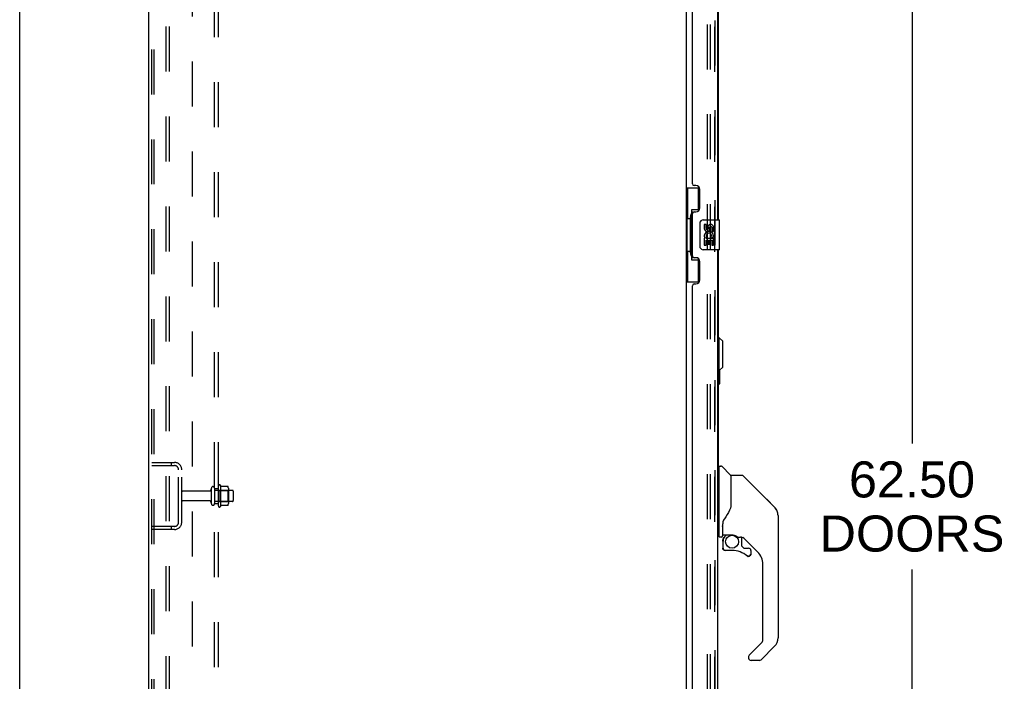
# Model space of a CAD drawing. Header units: inches. Extents: x 0 to 274, y 0 to 177.
# Tile 14 of 138: x 0 to 33, y 85 to 107. Entities that reach past the tile are written whole.
import ezdxf

# ---------------------------------------------------------------- set-up
doc = ezdxf.new("R2010")
doc.units = ezdxf.units.IN
doc.header["$LTSCALE"] = 15.069778
doc.header["$MEASUREMENT"] = 0
doc.linetypes.add('HIDDEN', pattern=[0.2, 0.1, -0.1])
doc.layers.get('0').update_dxf_attribs({"linetype": 'CONTINUOUS'})
for name, color, linetype in [('DEFAULT_2', 8, 'HIDDEN'), ('DIMENSIONS', 7, 'CONTINUOUS'), ('EXD_ENCLOSURE_DOOR_ASSEMBLY', 7, 'CONTINUOUS'), ('LEFT_OR_SECONDARY_DOOR_ASSEMBLY', 7, 'CONTINUOUS'), ('RIGHT_OR_MAIN_DOOR_ASSEMBLY', 7, 'CONTINUOUS'), ('SUBPANEL', 7, 'CONTINUOUS')]:
    doc.layers.add(name, color=color, linetype=linetype)
doc.styles.get("Standard").update_dxf_attribs({"font": 'arial.ttf'})
doc.dimstyles.new('DIMSTYLE_1', dxfattribs={"dimtxt": 1.208806, "dimasz": 1.611741, "dimexe": 0.09, "dimexo": 0.07, "dimgap": 0.0375, "dimtad": 0, "dimtih": 1, "dimtoh": 1, "dimzin": 4, "dimdsep": 46, "dimtxsty": 'Standard', "dimblk": '_FILLED', "dimblk1": '_FILLED', "dimblk2": '_FILLED', "dimcen": 0.09, "dimadec": 3, "dimazin": 1, "dimtfac": 1, "dimtdec": 3, "dimtofl": 0, "dimtmove": 0, "dimatfit": 3, "dimldrblk": '_FILLED', "dimfxl": 0, "dimtolj": 1, "dimtzin": 4, "dimarcsym": 0})

# ---------------------------------------------------------------- blocks, each defined once
blk = doc.blocks.new('_FILLED')
at = {"color": 0, "linetype": 'ByBlock'}
blk.add_solid([(0, 0), (-1, 0.2), (-1, -0.2)], dxfattribs=at)
blk = doc.blocks.new('*D9')
at = {"layer": 'DIMENSIONS', "color": 2, "linetype": 'Continuous'}
for p, q in [((24.264, 122.446), (31.334, 122.446)), ((29.884, 122.446), (29.884, 92.959)), ((29.884, 59.946), (29.884, 88.728)), ((24.264, 59.946), (31.334, 59.946))]:
    blk.add_line(p, q, dxfattribs=at)
at = {"layer": 'DIMENSIONS', "color": 2, "linetype": 'Continuous', "xscale": 1.6117409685, "yscale": 1.6117409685, "zscale": 1.6117409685}
for p, rotation in [((29.884, 122.446), 90), ((29.884, 59.946), 270)]:
    blk.add_blockref('_FILLED', p, dxfattribs=dict(at, rotation=rotation))
at = {"layer": 'DIMENSIONS', "color": 2, "linetype": 'Continuous', "insert": (29.884, 92.355), "char_height": 1.2088, "width": 6.18333, "attachment_point": 2, "line_spacing_factor": 0.9}
blk.add_mtext('62.50\\PDOORS', dxfattribs=at)

msp = doc.modelspace()

# ---------------------------------------------------------------- linework, layer by layer
at = {"color": 7, "linetype": 'Continuous'}
for p, q in [((0, 0), (0, 177.292)), ((4.324, 53.3), (4.324, 125.092)), ((22.324, 121.904), (22.324, 60.489))]:
    msp.add_line(p, q, dxfattribs=at)
at = {"layer": 'DEFAULT_2', "color": 8, "linetype": 'HIDDEN'}
for p, q in [((4.428, 53.414), (4.428, 124.979)), ((4.501, 53.414), (4.501, 124.979)), ((4.899, 125.009), (4.899, 53.384)), ((5.003, 125.009), (5.003, 53.384)), ((23.032, 60.28), (23.032, 122.113)), ((23.136, 60.28), (23.136, 122.113)), ((4.428, 92.321), (5.181, 92.321)), ((4.428, 92.217), (5.181, 92.217)), ((5.074, 92.321), (5.074, 92.217)), ((5.324, 90.318), (5.324, 92.075)), ((5.428, 90.318), (5.428, 92.075)), ((6.355, 91.361), (5.458, 91.361)), ((6.418, 91.454), (6.418, 90.939)), ((6.528, 91.454), (6.528, 90.939)), ((7.123, 91.384), (6.528, 91.384)), ((6.653, 90.862), (6.653, 91.53)), ((6.673, 91.38), (6.653, 91.4)), ((6.673, 91.38), (6.673, 91.013)), ((6.673, 91.38), (6.969, 91.38)), ((6.723, 91.552), (6.723, 90.84)), ((6.968, 91.515), (6.749, 91.515)), ((6.969, 91.38), (6.989, 91.4)), ((6.969, 91.38), (6.969, 91.013)), ((6.989, 91.452), (6.989, 90.941)), ((7.153, 91.354), (7.153, 91.039)), ((6.355, 91.031), (5.458, 91.031)), ((6.673, 91.013), (6.653, 90.993)), ((6.673, 91.013), (6.969, 91.013)), ((6.969, 91.013), (6.989, 90.993)), ((7.123, 91.009), (6.528, 91.009)), ((6.968, 90.877), (6.749, 90.877)), ((5.181, 90.175), (4.428, 90.175)), ((5.181, 90.071), (4.428, 90.071)), ((5.074, 90.175), (5.074, 90.071))]:
    msp.add_line(p, q, dxfattribs=at)
for points in [[(6.749, 91.515), (6.748, 91.515), (6.747, 91.515), (6.746, 91.516), (6.745, 91.516), (6.744, 91.516), (6.744, 91.517), (6.743, 91.517), (6.743, 91.517), (6.743, 91.518), (6.742, 91.518), (6.742, 91.518), (6.742, 91.519), (6.741, 91.519), (6.741, 91.519), (6.741, 91.52), (6.741, 91.52), (6.741, 91.52), (6.741, 91.52)], [(6.977, 91.509), (6.976, 91.511), (6.975, 91.512), (6.974, 91.513), (6.972, 91.514), (6.971, 91.515), (6.969, 91.515), (6.968, 91.515)], [(6.741, 90.872), (6.741, 90.872), (6.741, 90.873), (6.741, 90.873), (6.741, 90.873), (6.741, 90.873), (6.742, 90.874), (6.742, 90.874), (6.742, 90.874), (6.743, 90.875), (6.743, 90.875), (6.743, 90.875), (6.744, 90.876), (6.744, 90.876), (6.745, 90.876), (6.746, 90.877), (6.747, 90.877), (6.748, 90.877), (6.749, 90.877)], [(6.977, 90.883), (6.976, 90.882), (6.975, 90.881), (6.974, 90.879), (6.972, 90.879), (6.971, 90.878), (6.969, 90.877), (6.968, 90.877)]]:
    msp.add_lwpolyline(points, dxfattribs=at)
for centre, radius, start, end in [((5.181, 92.075), 0.246, 0, 90), ((5.181, 92.075), 0.142, 0, 90), ((5.458, 91.331), 0.03, 90, 180), ((6.355, 91.424), 0.0625, 270, 360), ((6.473, 91.454), 0.055, 0, 180), ((6.691, 91.53), 0.0384, 34.4497, 180), ((6.123, 91.196), 0.698, 27.6814, 30.6631), ((6.848, 91.452), 0.141, 0, 23.95), ((7.123, 91.354), 0.03, 0, 90), ((5.458, 91.061), 0.03, 180, 270), ((6.355, 90.969), 0.0625, 0, 90), ((7.123, 91.039), 0.03, 270, 360), ((6.473, 90.939), 0.055, 180, 360), ((6.691, 90.862), 0.0384, 180, 325.5503), ((6.123, 91.196), 0.698, 329.3369, 332.3186), ((6.848, 90.941), 0.141, 336.05, 360), ((5.181, 90.318), 0.246, 270, 360), ((5.181, 90.318), 0.142, 270, 360)]:
    msp.add_arc(centre, radius, start, end, dxfattribs=at)
at = {"layer": 'EXD_ENCLOSURE_DOOR_ASSEMBLY', "color": 3, "linetype": 'Continuous'}
for p, q in [((23.392, 116.946), (23.392, 100.446)), ((23.392, 99.446), (23.392, 92.141))]:
    msp.add_line(p, q, dxfattribs=at)
at = {"layer": 'EXD_ENCLOSURE_DOOR_ASSEMBLY', "color": 7, "linetype": 'Continuous'}
for p, q in [((23.431, 96.497), (23.392, 96.497)), ((23.431, 95.395), (23.431, 96.497)), ((23.549, 96.379), (23.431, 96.497)), ((23.549, 95.513), (23.549, 96.379)), ((23.431, 95.395), (23.392, 95.395)), ((23.405, 95.049), (23.405, 95.395)), ((23.549, 95.513), (23.431, 95.395)), ((23.452, 94.964), (23.452, 95.416)), ((23.392, 94.949), (23.437, 94.949))]:
    msp.add_line(p, q, dxfattribs=at)
msp.add_lwpolyline([(23.407, 95.013), (23.406, 95.018), (23.406, 95.024), (23.406, 95.03), (23.405, 95.036), (23.405, 95.042), (23.405, 95.049)], dxfattribs=at)
for centre, start, end in [((23.407, 94.964), 180, 270), ((23.437, 94.964), 270, 360)]:
    msp.add_arc(centre, 0.015, start, end, dxfattribs=at)
at = {"layer": 'LEFT_OR_SECONDARY_DOOR_ASSEMBLY', "color": 8, "linetype": 'HIDDEN'}
msp.add_line((23.278, 122.2), (23.278, 60.193), dxfattribs=at)
at = {"layer": 'LEFT_OR_SECONDARY_DOOR_ASSEMBLY', "color": 3, "linetype": 'Continuous'}
for p, q in [((23.382, 100.446), (23.382, 116.946)), ((22.528, 101.654), (22.528, 115.739)), ((22.648, 101.594), (22.588, 101.594)), ((22.778, 100.844), (22.778, 101.464)), ((22.528, 99.239), (22.528, 100.654)), ((22.588, 100.714), (22.648, 100.714)), ((23.382, 82.946), (23.382, 99.446)), ((22.648, 99.179), (22.588, 99.179)), ((22.778, 98.429), (22.778, 99.049)), ((22.588, 98.299), (22.648, 98.299)), ((22.528, 84.154), (22.528, 98.239))]:
    msp.add_line(p, q, dxfattribs=at)
at = {"layer": 'LEFT_OR_SECONDARY_DOOR_ASSEMBLY', "color": 7, "linetype": 'Continuous'}
for p, q in [((22.324, 101.521), (22.764, 101.521)), ((22.363, 101.521), (22.363, 100.496)), ((22.728, 101.521), (22.728, 100.741)), ((22.501, 100.786), (22.501, 99.106)), ((22.728, 100.786), (22.501, 100.786)), ((22.341, 100.496), (22.341, 99.396)), ((22.341, 100.496), (22.464, 100.496)), ((22.464, 100.527), (22.464, 100.547)), ((22.464, 99.396), (22.464, 100.496)), ((22.787, 99.546), (22.787, 100.346)), ((22.887, 100.446), (23.427, 100.446)), ((22.924, 100.292), (22.924, 100.156)), ((22.987, 100.292), (22.924, 100.292)), ((22.987, 100.156), (22.987, 100.292)), ((23.442, 99.461), (23.442, 100.431)), ((23.052, 100.218), (23.053, 100.149)), ((23.113, 100.156), (23.113, 100.198)), ((23.176, 100.198), (23.176, 100.061)), ((23.176, 100.061), (23.239, 100.061)), ((23.239, 100.061), (23.239, 100.198)), ((22.924, 99.831), (22.924, 99.6)), ((22.943, 99.831), (22.924, 99.831)), ((22.924, 99.6), (22.987, 99.6)), ((22.977, 99.831), (23.004, 99.85)), ((22.977, 99.831), (23.239, 99.831)), ((22.987, 99.6), (22.987, 99.768)), ((22.987, 99.768), (23.052, 99.768)), ((23.052, 99.768), (23.052, 99.632)), ((23.052, 99.632), (23.113, 99.632)), ((23.113, 99.632), (23.113, 99.768)), ((23.113, 99.768), (23.176, 99.768)), ((23.168, 99.867), (23.226, 99.842)), ((23.176, 99.768), (23.176, 99.6)), ((23.176, 99.6), (23.239, 99.6)), ((23.239, 99.6), (23.239, 99.831)), ((22.341, 99.396), (22.464, 99.396)), ((22.363, 99.396), (22.363, 98.371)), ((22.464, 99.346), (22.464, 99.366)), ((23.427, 99.446), (22.887, 99.446)), ((22.501, 99.106), (22.728, 99.106)), ((22.728, 99.151), (22.728, 98.371)), ((22.324, 98.371), (22.764, 98.371)), ((23.421, 92.141), (23.382, 92.141)), ((23.421, 89.826), (23.421, 92.192)), ((23.429, 92.2), (23.484, 92.2)), ((23.806, 91.894), (23.511, 92.189)), ((23.815, 91.873), (23.815, 90.821)), ((23.823, 90.833), (23.823, 91.877)), ((24.184, 91.885), (23.831, 91.885)), ((24.24, 91.862), (25.282, 90.819)), ((24.977, 91.125), (24.977, 91.125)), ((25.283, 90.819), (25.017, 91.084)), ((23.822, 90.842), (23.801, 90.784)), ((25.349, 90.73), (25.35, 90.729)), ((25.398, 90.541), (25.398, 86.438)), ((23.539, 90.267), (23.539, 90.259)), ((23.539, 90.259), (23.539, 89.858)), ((23.539, 90.175), (23.54, 90.182)), ((23.54, 90.188), (23.541, 90.195)), ((23.54, 90.182), (23.54, 90.188)), ((23.541, 90.195), (23.542, 90.201)), ((23.542, 90.201), (23.544, 90.208)), ((23.548, 90.289), (23.547, 90.265)), ((23.547, 89.909), (23.547, 90.265)), ((23.421, 89.877), (23.382, 89.877)), ((23.5, 89.818), (23.429, 89.818)), ((23.567, 89.89), (23.862, 89.89)), ((23.666, 89.89), (23.601, 89.824)), ((23.607, 89.819), (23.604, 89.821)), ((23.609, 89.817), (23.607, 89.819)), ((24.059, 89.818), (24.135, 89.818)), ((24.173, 89.815), (24.173, 89.531)), ((24.713, 89.322), (24.218, 89.817)), ((23.543, 89.685), (23.543, 89.448)), ((23.545, 89.685), (23.555, 89.685)), ((23.555, 89.448), (23.545, 89.448)), ((23.858, 89.369), (23.622, 89.369)), ((24.177, 89.523), (24.248, 89.451)), ((24.257, 89.448), (24.409, 89.448)), ((24.488, 89.369), (24.488, 89.25)), ((24.418, 89.173), (24.409, 89.173)), ((24.486, 89.25), (24.477, 89.25)), ((24.486, 89.25), (24.486, 89.241)), ((24.886, 86.353), (24.886, 88.904)), ((24.431, 85.866), (24.863, 86.297)), ((25.282, 86.16), (24.83, 85.708)), ((24.413, 85.823), (24.413, 85.763)), ((24.774, 85.684), (24.492, 85.684))]:
    msp.add_line(p, q, dxfattribs=at)
for points in [[(22.501, 100.762), (22.501, 100.759), (22.502, 100.755), (22.502, 100.751), (22.504, 100.747), (22.505, 100.742), (22.507, 100.737), (22.51, 100.732), (22.513, 100.726), (22.516, 100.719), (22.52, 100.712), (22.524, 100.705), (22.529, 100.697), (22.534, 100.689), (22.537, 100.685)], [(22.787, 100.346), (22.787, 100.353), (22.788, 100.359), (22.789, 100.365), (22.79, 100.371), (22.792, 100.377), (22.794, 100.382)], [(22.794, 99.51), (22.792, 99.516), (22.79, 99.522), (22.789, 99.528), (22.788, 99.534), (22.787, 99.54), (22.787, 99.546)], [(22.537, 99.207), (22.534, 99.204), (22.529, 99.195), (22.524, 99.187), (22.52, 99.18), (22.516, 99.173), (22.513, 99.167), (22.51, 99.161), (22.507, 99.155), (22.505, 99.15), (22.504, 99.145), (22.502, 99.141), (22.502, 99.137), (22.501, 99.133), (22.501, 99.13)], [(24.24, 91.862), (24.232, 91.869), (24.223, 91.875), (24.214, 91.879), (24.204, 91.883), (24.194, 91.885), (24.184, 91.885)], [(23.801, 90.784), (23.771, 90.716), (23.735, 90.645), (23.693, 90.574), (23.646, 90.501), (23.6, 90.435)], [(23.815, 91.009), (23.817, 91.009), (23.819, 91.008), (23.821, 91.006), (23.822, 91.005), (23.823, 91.004), (23.823, 91.002)], [(25.39, 90.618), (25.383, 90.649), (25.369, 90.688), (25.351, 90.727), (25.329, 90.763), (25.304, 90.796), (25.283, 90.819)], [(23.6, 90.435), (23.59, 90.419), (23.575, 90.39), (23.562, 90.358), (23.553, 90.324), (23.548, 90.289)], [(23.544, 90.208), (23.545, 90.211), (23.546, 90.215), (23.547, 90.219), (23.547, 90.22)], [(23.545, 89.685), (23.546, 89.7), (23.548, 89.716), (23.551, 89.731), (23.555, 89.745), (23.56, 89.76), (23.567, 89.774), (23.574, 89.787), (23.583, 89.8), (23.592, 89.812), (23.602, 89.823)], [(23.609, 89.817), (23.599, 89.806), (23.59, 89.794), (23.582, 89.782), (23.575, 89.77), (23.569, 89.756), (23.564, 89.743), (23.56, 89.729), (23.557, 89.714), (23.555, 89.7), (23.555, 89.685)], [(23.604, 89.821), (23.604, 89.822), (23.603, 89.822), (23.603, 89.823), (23.602, 89.823)], [(23.862, 89.89), (23.865, 89.89), (23.879, 89.889), (23.892, 89.888), (23.905, 89.886), (23.918, 89.883), (23.93, 89.88), (23.941, 89.877), (23.952, 89.873), (23.962, 89.869), (23.971, 89.865), (23.98, 89.861), (23.988, 89.857), (23.995, 89.853), (24.002, 89.849), (24.008, 89.846), (24.014, 89.842), (24.019, 89.839), (24.023, 89.836), (24.031, 89.831)], [(24.031, 89.831), (24.035, 89.828), (24.038, 89.826), (24.041, 89.824), (24.044, 89.823), (24.047, 89.821), (24.049, 89.82), (24.053, 89.819), (24.057, 89.818)], [(23.622, 89.371), (23.613, 89.372), (23.605, 89.373), (23.597, 89.375), (23.589, 89.379), (23.581, 89.383), (23.574, 89.388), (23.568, 89.394), (23.562, 89.4), (23.557, 89.407), (23.553, 89.414), (23.55, 89.422), (23.547, 89.431), (23.546, 89.439), (23.545, 89.448)], [(23.555, 89.448), (23.555, 89.44), (23.556, 89.432), (23.558, 89.425), (23.561, 89.418), (23.565, 89.412), (23.569, 89.405), (23.574, 89.4), (23.58, 89.395), (23.586, 89.39), (23.593, 89.387), (23.6, 89.384), (23.607, 89.382), (23.614, 89.38), (23.622, 89.38)], [(23.622, 89.371), (23.622, 89.371), (23.622, 89.372), (23.622, 89.373), (23.622, 89.374), (23.622, 89.375), (23.622, 89.377), (23.622, 89.38)], [(24.409, 89.173), (24.401, 89.173), (24.392, 89.175), (24.383, 89.177), (24.375, 89.181), (24.368, 89.185), (24.361, 89.19)], [(24.366, 89.197), (24.373, 89.193), (24.379, 89.189), (24.386, 89.186), (24.394, 89.184), (24.401, 89.182), (24.409, 89.182), (24.417, 89.182), (24.424, 89.183), (24.431, 89.185), (24.438, 89.188), (24.445, 89.192), (24.451, 89.196), (24.457, 89.201), (24.462, 89.207), (24.467, 89.213), (24.471, 89.22), (24.474, 89.227), (24.476, 89.234), (24.477, 89.242), (24.477, 89.25)], [(24.486, 89.241), (24.484, 89.233), (24.482, 89.224), (24.479, 89.216), (24.474, 89.209), (24.469, 89.202), (24.464, 89.195), (24.457, 89.19), (24.45, 89.185), (24.443, 89.18), (24.435, 89.177), (24.426, 89.175), (24.418, 89.173)], [(24.431, 85.866), (24.43, 85.865), (24.43, 85.864), (24.429, 85.863), (24.428, 85.862), (24.427, 85.861), (24.426, 85.86)]]:
    msp.add_lwpolyline(points, dxfattribs=at)
msp.add_circle((23.858, 89.664), 0.217, dxfattribs=at)
at = {"layer": 'LEFT_OR_SECONDARY_DOOR_ASSEMBLY', "color": 3, "linetype": 'Continuous'}
for centre, radius, start, end in [((22.588, 101.654), 0.06, 180, 270), ((22.648, 101.464), 0.13, 0, 90), ((22.588, 100.654), 0.06, 90, 180), ((22.648, 100.844), 0.13, 270, 360), ((22.588, 99.239), 0.06, 180, 270), ((22.648, 99.049), 0.13, 0, 90), ((22.588, 98.239), 0.06, 90, 180), ((22.648, 98.429), 0.13, 270, 360)]:
    msp.add_arc(centre, radius, start, end, dxfattribs=at)
at = {"layer": 'LEFT_OR_SECONDARY_DOOR_ASSEMBLY', "color": 7, "linetype": 'Continuous'}
for centre, radius, start, end in [((22.887, 100.346), 0.1, 90, 158.7946), ((23.145, 100.198), 0.0943, 68.6999, 167.4338), ((23.145, 100.198), 0.0943, 0, 68.6704), ((23.427, 100.431), 0.015, 0, 90), ((23.019, 100.156), 0.0943, 180, 360), ((23.078, 99.904), 0.154, 161.4199, 206.1963), ((23.082, 99.904), 0.157, 336.5966, 161.8791), ((23.019, 100.156), 0.0314, 180, 261.2295), ((23.082, 99.904), 0.0943, 336.5966, 215.1122), ((23.018, 100.161), 0.0362, 263.4285, 341.7628), ((23.145, 100.198), 0.0314, 0, 180.0485), ((23.082, 99.904), 0.157, 205.737, 207.8532), ((22.887, 99.546), 0.1, 201.205, 270), ((23.427, 99.461), 0.015, 270, 360), ((23.429, 92.192), 0.00787, 90, 180), ((23.484, 92.161), 0.0394, 45, 90), ((23.785, 91.873), 0.0295, 0, 45), ((23.803, 91.703), 0.0197, 306.994, 360), ((23.831, 91.877), 0.00787, 90, 180), ((25.004, 90.541), 0.394, 20.9479, 45), ((25.004, 90.541), 0.394, 0, 11.2904), ((23.429, 89.826), 0.00787, 180, 270), ((23.5, 89.858), 0.0394, 270, 360), ((23.74, 89.685), 0.197, 135, 180), ((23.567, 89.909), 0.0197, 180, 270), ((24.135, 89.621), 0.197, 50.6498, 90), ((23.622, 89.448), 0.0787, 180, 270), ((23.858, 88.581), 0.787, 50.4788, 90), ((24.185, 89.531), 0.0118, 180, 225), ((24.257, 89.459), 0.0118, 225, 270), ((24.409, 89.369), 0.0787, 0, 90), ((24.409, 89.25), 0.0787, 230.4788, 360), ((24.295, 88.904), 0.591, 0, 45), ((25.004, 86.438), 0.394, 315, 360), ((24.807, 86.353), 0.0787, 315, 360), ((24.472, 85.823), 0.0591, 141.1326, 180), ((24.492, 85.763), 0.0787, 180, 270), ((24.774, 85.763), 0.0787, 270, 315)]:
    msp.add_arc(centre, radius, start, end, dxfattribs=at)
for centre, start_param, end_param in [((22.568, 100.537), 0.699287, 1.51401), ((22.568, 100.537), -4.655602, -3.84088), ((22.568, 99.356), 0.699287, 1.51401), ((22.568, 99.356), -4.655602, -3.84088)]:
    msp.add_ellipse(centre, major_axis=(0, 0.18), ratio=0.579493, start_param=start_param, end_param=end_param, dxfattribs=at)
at = {"layer": 'RIGHT_OR_MAIN_DOOR_ASSEMBLY', "color": 8, "linetype": 'HIDDEN'}
msp.add_line((23.278, 60.193), (23.278, 122.2), dxfattribs=at)
at = {"layer": 'SUBPANEL', "color": 8, "linetype": 'HIDDEN'}
for p, q in [((6.528, 61.353), (6.528, 121.04)), ((6.653, 61.353), (6.653, 121.04)), ((5.778, 114.79), (5.778, 67.603)), ((6.528, 91.446), (6.653, 91.446)), ((6.528, 90.946), (6.653, 90.946))]:
    msp.add_line(p, q, dxfattribs=at)

# ---------------------------------------------------------------- dimensions: what is measured, and where the dimension line sits
at = {"layer": 'DIMENSIONS', "color": 2, "linetype": 'Continuous'}
dim = msp.add_linear_dim(base=(29.884, 59.946), p1=(24.194, 122.446), p2=(24.194, 59.946), angle=270, text='<>\\PDOORS', dimstyle='DIMSTYLE_1', dxfattribs=at)
dim.commit()
dim.dimension.update_dxf_attribs({"geometry": '*D9', "text_midpoint": (29.884, 90.844), "dimtype": 160})

doc.saveas('drawing.dxf')
